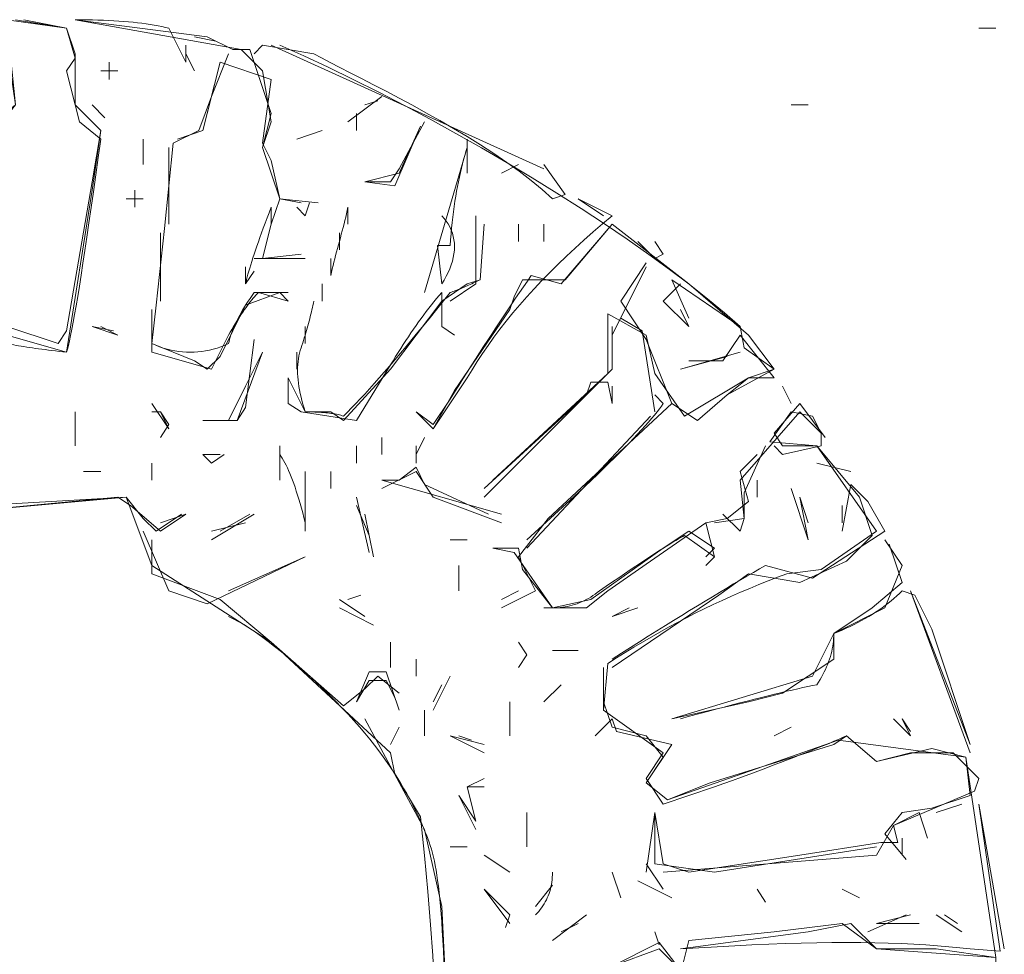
# Model space of a CAD drawing. Header units: inches. Extents: x -47 to 91, y 143 to 395.
# Tile 8 of 8: x 15 to 66, y 347 to 395. Entities that reach past the tile are written whole.
import ezdxf

# ---------------------------------------------------------------- set-up
doc = ezdxf.new("R2010")
doc.units = ezdxf.units.IN
doc.header["$MEASUREMENT"] = 0
doc.linetypes.add('Durchgehend', pattern=[0])
doc.layers.get('0').update_dxf_attribs({"linetype": 'Durchgehend', "lineweight": 0})

msp = doc.modelspace()

# ---------------------------------------------------------------- linework, layer by layer
at = {"color": 2, "linetype": 'Durchgehend', "lineweight": 0, "true_color": 0xffff00}
for p, q in [((22.867, 394.837), (23.746, 393.078)), ((64.625, 394.837), (65.504, 394.837)), ((64.625, 394.837), (65.504, 394.837)), ((64.625, 394.837), (65.504, 394.837)), ((24.186, 394.397), (25.285, 394.177)), ((23.746, 393.958), (23.746, 393.078)), ((23.746, 393.518), (24.186, 392.639)), ((28.142, 393.958), (42.208, 387.584)), ((19.79, 393.078), (19.79, 392.199)), ((19.35, 392.639), (20.23, 392.639)), ((19.35, 392.639), (20.23, 392.639)), ((32.098, 390.002), (33.856, 391.32)), ((32.977, 390.881), (33.636, 391.1)), ((18.911, 390.881), (19.57, 390.221)), ((32.537, 390.441), (32.537, 389.562)), ((54.955, 390.881), (55.834, 390.881)), ((54.955, 390.881), (55.834, 390.881)), ((54.955, 390.881), (55.834, 390.881)), ((29.46, 389.122), (30.779, 389.562)), ((29.46, 389.122), (30.779, 389.562)), ((29.46, 389.122), (30.779, 389.562)), ((21.548, 389.122), (21.548, 387.804)), ((21.548, 389.122), (21.548, 388.243)), ((38.252, 389.122), (38.252, 387.364)), ((22.867, 388.683), (22.867, 384.727)), ((22.867, 388.683), (22.867, 384.727)), ((36.054, 381.21), (38.252, 388.683)), ((40.01, 387.364), (40.889, 387.804)), ((21.109, 386.485), (21.109, 385.606)), ((20.669, 386.045), (21.548, 386.045)), ((43.966, 386.045), (45.285, 385.166)), ((45.724, 385.166), (43.966, 386.045)), ((28.142, 385.606), (28.142, 384.727)), ((32.098, 385.606), (32.098, 384.727)), ((32.098, 385.606), (32.098, 384.727)), ((38.911, 381.87), (39.131, 384.727)), ((38.911, 381.87), (39.131, 384.727)), ((40.889, 384.727), (40.889, 383.848)), ((42.208, 384.727), (42.208, 383.848)), ((22.427, 384.287), (22.427, 380.771)), ((22.427, 384.287), (22.427, 380.771)), ((31.658, 384.287), (31.658, 383.408)), ((31.658, 384.287), (31.658, 383.408)), ((27.263, 382.969), (29.9, 382.969)), ((28.142, 382.969), (29.46, 382.969)), ((31.219, 382.969), (31.219, 382.089)), ((31.219, 382.969), (31.219, 382.089)), ((26.823, 382.529), (26.823, 381.65)), ((26.823, 381.65), (27.263, 382.309)), ((30.779, 381.65), (30.779, 380.771)), ((30.779, 381.65), (30.779, 380.771)), ((48.361, 380.771), (49.241, 381.65)), ((27.263, 381.21), (29.021, 381.21)), ((27.482, 381.21), (29.021, 380.771)), ((48.361, 380.771), (49.68, 379.452)), ((49.241, 380.331), (49.68, 379.452)), ((18.911, 379.452), (20.01, 379.232)), ((18.911, 379.452), (20.23, 379.013)), ((19.35, 379.452), (20.23, 379.013)), ((29.9, 379.452), (29.9, 378.573)), ((29.9, 379.452), (29.9, 378.573)), ((45.724, 379.452), (45.724, 377.254)), ((29.46, 378.133), (29.46, 377.254)), ((29.46, 378.133), (29.46, 377.254)), ((49.241, 377.254), (52.317, 378.133)), ((49.241, 377.254), (51.658, 377.914)), ((45.724, 376.375), (45.724, 375.496)), ((54.515, 376.375), (54.955, 375.496)), ((54.515, 376.375), (54.955, 375.496)), ((48.361, 375.496), (47.922, 375.936)), ((21.988, 375.496), (22.867, 374.177)), ((18.032, 375.056), (18.032, 373.298)), ((22.427, 375.056), (22.867, 374.177)), ((41.328, 368.024), (47.702, 374.837)), ((18.032, 374.617), (18.032, 373.738)), ((18.032, 374.617), (18.032, 373.738)), ((33.856, 373.738), (33.856, 372.859)), ((35.614, 372.859), (36.054, 373.738)), ((28.581, 373.298), (28.581, 371.54)), ((32.537, 373.298), (32.537, 372.419)), ((35.614, 373.298), (35.614, 372.419)), ((24.625, 372.859), (25.504, 372.859)), ((28.581, 372.859), (28.581, 371.54)), ((21.988, 372.419), (21.988, 371.54)), ((56.274, 372.419), (58.032, 371.98)), ((18.471, 371.98), (19.35, 371.98)), ((29.9, 371.98), (29.9, 369.342)), ((31.219, 371.98), (31.219, 371.1)), ((29.9, 371.54), (29.9, 368.903)), ((33.856, 371.54), (40.01, 369.782)), ((53.197, 371.54), (53.197, 370.661)), ((32.537, 370.661), (33.197, 367.804)), ((41.328, 368.463), (43.966, 370.881)), ((54.955, 371.1), (55.834, 368.463)), ((55.394, 370.661), (55.834, 368.463)), ((55.394, 370.661), (55.834, 369.342)), ((32.537, 370.221), (33.197, 368.683)), ((57.592, 370.221), (57.592, 369.342)), ((57.592, 370.221), (57.592, 369.342)), ((22.427, 369.342), (23.746, 369.782)), ((25.065, 368.463), (27.263, 369.782)), ((25.504, 368.903), (27.043, 369.782)), ((32.977, 369.782), (33.416, 367.584)), ((25.065, 368.903), (26.823, 369.342)), ((49.46, 368.683), (50.999, 367.584)), ((37.372, 368.463), (38.252, 368.463)), ((25.944, 365.826), (29.9, 367.584)), ((25.944, 365.826), (29.9, 367.584)), ((39.57, 368.024), (40.449, 368.024)), ((60.23, 367.584), (60.669, 366.265)), ((37.812, 367.144), (37.812, 365.826)), ((32.098, 365.386), (32.757, 365.606)), ((40.01, 365.386), (40.889, 365.826)), ((61.109, 365.826), (64.186, 357.914)), ((61.109, 365.826), (64.186, 357.474)), ((31.658, 365.386), (32.977, 364.507)), ((31.658, 364.947), (33.416, 364.067)), ((45.724, 364.507), (47.043, 364.947)), ((45.724, 364.507), (46.603, 364.947)), ((34.296, 363.188), (34.296, 362.309)), ((34.296, 363.188), (34.296, 361.87)), ((34.296, 362.749), (34.296, 361.87)), ((42.647, 362.749), (43.966, 362.749)), ((42.647, 362.749), (43.966, 362.749)), ((42.647, 362.749), (43.966, 362.749)), ((35.614, 362.309), (35.614, 361.43)), ((45.285, 361.87), (45.285, 359.672)), ((36.493, 359.672), (37.372, 361.43)), ((36.493, 360.111), (36.933, 360.991)), ((42.208, 360.111), (43.087, 360.991)), ((40.449, 360.111), (40.449, 358.353)), ((48.801, 359.232), (52.757, 360.111)), ((36.054, 359.672), (36.054, 358.793)), ((36.054, 359.232), (36.054, 358.353)), ((36.054, 359.232), (36.054, 358.353)), ((60.23, 359.232), (61.109, 358.353)), ((60.669, 359.232), (61.109, 358.353)), ((60.669, 359.232), (61.109, 358.573)), ((34.296, 357.914), (34.735, 358.793)), ((54.076, 358.353), (54.955, 358.793)), ((37.372, 358.353), (39.131, 357.474)), ((37.372, 358.353), (39.131, 357.914)), ((37.812, 358.353), (38.471, 358.133)), ((38.252, 355.716), (39.131, 356.155)), ((38.252, 355.716), (39.131, 355.716)), ((38.252, 355.716), (38.691, 353.958)), ((37.812, 355.276), (38.691, 353.518)), ((37.812, 355.276), (38.691, 353.958)), ((41.328, 354.397), (41.328, 352.639)), ((47.482, 351.32), (47.922, 354.397)), ((62.427, 354.397), (63.746, 354.837)), ((64.625, 354.837), (65.944, 347.364)), ((60.669, 353.078), (60.669, 352.199)), ((37.372, 352.639), (38.252, 352.639)), ((39.131, 352.199), (40.449, 351.32)), ((47.482, 351.76), (48.361, 350.441)), ((45.724, 351.32), (46.164, 350.002)), ((47.043, 350.881), (48.801, 350.002)), ((39.131, 350.441), (40.449, 348.683)), ((39.131, 350.441), (40.449, 348.683)), ((41.768, 349.562), (42.647, 350.661)), ((53.197, 350.441), (53.636, 349.782)), ((57.592, 350.441), (58.471, 350.002)), ((42.647, 347.804), (44.405, 349.122)), ((42.647, 347.804), (44.405, 349.122)), ((58.911, 348.243), (60.889, 349.122)), ((59.35, 348.683), (61.109, 349.122)), ((62.427, 349.122), (63.746, 348.243)), ((62.867, 349.122), (63.526, 348.683)), ((43.087, 348.243), (43.966, 348.683)), ((59.35, 348.683), (61.548, 348.683)), ((47.922, 348.243), (48.142, 347.584))]:
    msp.add_line(p, q, dxfattribs=at)
at = {"color": 2, "linetype": 'Durchgehend', "lineweight": 0, "true_color": 0xffff00, "flags": 128}
for points in [[(7.043, 394.397), (14.076, 395.276), (14.515, 393.958), (14.955, 390.881), (13.856, 390.002), (12.977, 389.562), (13.197, 388.243), (14.515, 379.013), (17.592, 378.133), (18.911, 386.485), (19.35, 389.562), (18.032, 390.881), (18.032, 393.518), (17.592, 394.837), (14.955, 395.276)], [(19.35, 389.122), (18.252, 390.002), (17.592, 392.639), (18.032, 393.298), (17.592, 394.837), (15.394, 395.276)], [(18.032, 395.276), (24.845, 394.397), (26.164, 393.738), (27.043, 393.738), (28.142, 390.441), (27.702, 388.683), (28.581, 386.045), (28.142, 384.727), (27.702, 382.969), (29.68, 383.188)], [(18.032, 395.276), (26.603, 393.738), (27.702, 392.639)], [(18.032, 395.276), (18.336, 395.275), (18.634, 395.272), (18.925, 395.266), (19.21, 395.259), (19.488, 395.249), (19.759, 395.237), (20.024, 395.222), (20.282, 395.206), (20.534, 395.187), (20.779, 395.166), (21.018, 395.143), (21.249, 395.118), (21.475, 395.091), (21.693, 395.061), (21.905, 395.029), (22.111, 394.995), (22.31, 394.959), (22.502, 394.92), (22.688, 394.88), (22.867, 394.837)], [(23.307, 389.122), (24.625, 389.562), (25.065, 391.32), (25.944, 393.518)], [(27.263, 393.518), (27.702, 393.958), (30.339, 393.518)], [(28.581, 393.958), (29.818, 393.409), (31.085, 392.822), (32.377, 392.198), (33.687, 391.542), (35.01, 390.857), (36.339, 390.146), (37.669, 389.413), (38.994, 388.662), (40.307, 387.895), (41.603, 387.117), (42.876, 386.33), (44.121, 385.539), (45.33, 384.747), (46.498, 383.956), (47.62, 383.171), (48.688, 382.395), (49.699, 381.632), (50.644, 380.885), (51.519, 380.157), (52.317, 379.452)], [(30.339, 393.518), (30.732, 393.308), (31.18, 393.074), (31.678, 392.818), (32.221, 392.54), (32.803, 392.242), (33.42, 391.925), (34.066, 391.589), (34.735, 391.236), (35.422, 390.867), (36.122, 390.482), (36.83, 390.084), (37.539, 389.673), (38.246, 389.25), (38.943, 388.816), (39.627, 388.372), (40.291, 387.92), (40.931, 387.46), (41.54, 386.994), (42.114, 386.522), (42.647, 386.045)], [(29.68, 385.826), (28.581, 386.045), (28.142, 388.024), (27.702, 388.903), (28.142, 392.199), (25.504, 393.078), (25.065, 391.32), (24.405, 389.562), (23.087, 388.903), (22.647, 384.507), (22.208, 380.551), (21.988, 378.573)], [(23.307, 389.122), (24.625, 389.562), (25.504, 393.078)], [(27.702, 392.639), (28.142, 390.002), (27.702, 388.683)], [(32.977, 386.925), (34.296, 386.925), (34.735, 387.584), (36.054, 390.002)], [(32.977, 386.925), (34.515, 386.705), (35.834, 389.782)], [(32.977, 386.925), (34.735, 387.364), (35.834, 389.782)], [(17.592, 378.133), (17.638, 378.286), (17.689, 378.481), (17.744, 378.717), (17.803, 378.995), (17.867, 379.315), (17.935, 379.676), (18.008, 380.08), (18.085, 380.525), (18.166, 381.011), (18.252, 381.54), (18.342, 382.11), (18.436, 382.722), (18.535, 383.376), (18.638, 384.072), (18.746, 384.809), (18.858, 385.588), (18.975, 386.409), (19.096, 387.272), (19.221, 388.176), (19.35, 389.122)], [(27.702, 388.683), (28.581, 386.045), (30.559, 385.826)], [(38.252, 388.683), (38.187, 388.482), (38.124, 388.276), (38.064, 388.065), (38.005, 387.848), (37.949, 387.625), (37.896, 387.397), (37.844, 387.164), (37.794, 386.925), (37.747, 386.68), (37.702, 386.43), (37.659, 386.175), (37.619, 385.914), (37.58, 385.647), (37.544, 385.375), (37.51, 385.098), (37.478, 384.815), (37.448, 384.526), (37.421, 384.232), (37.396, 383.933), (37.372, 383.628)], [(42.647, 386.045), (43.306, 386.265), (42.208, 387.804)], [(28.142, 385.606), (28.034, 385.325), (27.931, 385.052), (27.832, 384.788), (27.737, 384.533), (27.647, 384.287), (27.561, 384.05), (27.48, 383.821), (27.403, 383.602), (27.331, 383.391), (27.263, 383.188), (27.199, 382.995), (27.139, 382.81), (27.085, 382.635), (27.034, 382.467), (26.988, 382.309), (26.946, 382.16), (26.909, 382.019), (26.876, 381.887), (26.847, 381.764), (26.823, 381.65)], [(29.46, 385.606), (29.9, 385.166), (30.12, 385.826)], [(32.098, 385.606), (32.063, 385.44), (32.026, 385.27), (31.985, 385.098), (31.943, 384.924), (31.899, 384.747), (31.852, 384.569), (31.805, 384.39), (31.757, 384.21), (31.708, 384.029), (31.658, 383.848), (31.609, 383.666), (31.56, 383.485), (31.511, 383.305), (31.464, 383.126), (31.418, 382.948), (31.373, 382.772), (31.331, 382.597), (31.291, 382.425), (31.253, 382.256), (31.219, 382.089)], [(36.933, 385.166), (37.058, 385.031), (37.17, 384.89), (37.269, 384.743), (37.355, 384.59), (37.427, 384.431), (37.487, 384.268), (37.533, 384.101), (37.566, 383.929), (37.586, 383.753), (37.592, 383.573), (37.586, 383.39), (37.566, 383.204), (37.533, 383.016), (37.487, 382.825), (37.427, 382.632), (37.355, 382.438), (37.269, 382.242), (37.17, 382.045), (37.058, 381.848), (36.933, 381.65)], [(37.372, 380.771), (38.691, 381.65), (38.691, 385.166)], [(38.252, 376.815), (38.5, 377.232), (38.761, 377.65), (39.036, 378.067), (39.324, 378.485), (39.625, 378.903), (39.939, 379.32), (40.267, 379.738), (40.608, 380.155), (40.961, 380.573), (41.328, 380.991), (41.709, 381.408), (42.102, 381.826), (42.509, 382.243), (42.928, 382.661), (43.361, 383.078), (43.808, 383.496), (44.267, 383.914), (44.739, 384.331), (45.225, 384.749), (45.724, 385.166)], [(41.109, 381.87), (41.988, 381.87), (43.306, 381.87), (45.724, 384.727), (49.68, 381.65)], [(41.548, 382.089), (43.087, 381.65), (45.724, 384.727)], [(47.043, 383.848), (47.922, 382.969), (48.361, 383.188), (47.922, 383.848)], [(37.372, 383.628), (36.713, 383.628), (36.933, 381.65)], [(39.131, 370.661), (45.724, 377.254), (45.724, 379.013), (47.482, 382.529)], [(51.658, 375.936), (50.12, 374.617), (48.801, 375.496), (47.482, 378.793), (46.164, 380.771), (47.482, 382.749)], [(34.296, 377.254), (36.933, 380.771), (38.252, 381.65), (38.911, 381.87)], [(37.372, 375.716), (37.592, 376.066), (37.81, 376.413), (38.027, 376.756), (38.243, 377.096), (38.458, 377.433), (38.671, 377.766), (38.884, 378.097), (39.096, 378.424), (39.306, 378.747), (39.515, 379.067), (39.724, 379.385), (39.931, 379.698), (40.137, 380.009), (40.342, 380.316), (40.546, 380.62), (40.748, 380.92), (40.95, 381.217), (41.15, 381.511), (41.35, 381.802), (41.548, 382.089)], [(37.372, 381.21), (37.439, 381.233), (37.506, 381.256), (37.575, 381.281), (37.645, 381.307), (37.716, 381.334), (37.788, 381.362), (37.861, 381.391), (37.935, 381.421), (38.01, 381.453), (38.087, 381.485), (38.164, 381.519), (38.243, 381.553), (38.322, 381.589), (38.403, 381.626), (38.485, 381.664), (38.568, 381.703), (38.652, 381.743), (38.737, 381.784), (38.824, 381.826), (38.911, 381.87)], [(40.449, 380.331), (40.669, 380.991), (41.109, 381.87)], [(49.68, 379.892), (48.801, 381.87), (52.317, 379.452)], [(49.68, 381.65), (52.757, 379.013), (54.076, 377.254)], [(21.988, 380.331), (21.988, 378.573), (24.186, 377.694), (24.845, 377.254), (25.504, 377.914), (26.823, 380.551), (28.581, 381.21), (29.021, 380.771)], [(25.944, 379.013), (26.031, 379.164), (26.117, 379.311), (26.203, 379.454), (26.287, 379.593), (26.37, 379.727), (26.452, 379.856), (26.532, 379.982), (26.612, 380.103), (26.691, 380.219), (26.768, 380.331), (26.844, 380.439), (26.92, 380.542), (26.994, 380.641), (27.067, 380.736), (27.139, 380.826), (27.21, 380.911), (27.28, 380.993), (27.348, 381.07), (27.416, 381.142), (27.482, 381.21)], [(25.944, 378.573), (25.968, 378.684), (25.997, 378.797), (26.03, 378.913), (26.067, 379.03), (26.109, 379.15), (26.155, 379.272), (26.205, 379.396), (26.26, 379.522), (26.32, 379.651), (26.383, 379.782), (26.452, 379.915), (26.524, 380.05), (26.601, 380.187), (26.682, 380.327), (26.768, 380.469), (26.858, 380.613), (26.953, 380.759), (27.052, 380.907), (27.155, 381.058), (27.263, 381.21)], [(30.339, 380.771), (30.317, 380.66), (30.293, 380.549), (30.269, 380.436), (30.243, 380.322), (30.216, 380.208), (30.188, 380.092), (30.159, 379.975), (30.128, 379.856), (30.097, 379.737), (30.065, 379.617), (30.031, 379.495), (29.997, 379.373), (29.961, 379.249), (29.924, 379.125), (29.886, 378.999), (29.847, 378.872), (29.807, 378.744), (29.766, 378.615), (29.724, 378.485), (29.68, 378.353)], [(31.878, 374.837), (32.08, 375.041), (32.289, 375.256), (32.506, 375.485), (32.731, 375.725), (32.963, 375.977), (33.203, 376.241), (33.451, 376.517), (33.707, 376.806), (33.97, 377.106), (34.241, 377.419), (34.519, 377.744), (34.805, 378.081), (35.099, 378.43), (35.401, 378.791), (35.71, 379.164), (36.027, 379.549), (36.352, 379.946), (36.685, 380.355), (37.025, 380.777), (37.372, 381.21)], [(34.296, 377.474), (34.427, 377.692), (34.559, 377.907), (34.691, 378.119), (34.823, 378.327), (34.955, 378.532), (35.087, 378.733), (35.219, 378.932), (35.35, 379.127), (35.482, 379.319), (35.614, 379.507), (35.746, 379.692), (35.878, 379.874), (36.01, 380.053), (36.142, 380.228), (36.274, 380.4), (36.405, 380.569), (36.537, 380.734), (36.669, 380.896), (36.801, 381.055), (36.933, 381.21)], [(36.933, 381.21), (36.933, 379.452), (37.592, 379.013)], [(21.988, 380.331), (21.988, 378.133), (25.065, 377.254), (25.944, 379.013)], [(35.614, 375.056), (36.493, 374.177), (37.592, 376.155), (40.449, 380.331)], [(39.57, 371.54), (45.504, 377.035), (45.504, 380.111), (47.482, 379.013), (47.922, 377.035), (49.46, 374.837), (52.757, 376.815), (54.076, 376.815), (52.317, 379.013), (51.438, 377.694), (49.68, 377.694)], [(46.164, 379.892), (47.263, 379.232), (47.922, 375.056)], [(52.317, 379.452), (52.537, 378.353), (54.076, 377.254), (51.658, 375.936), (50.12, 374.617), (48.801, 375.496), (42.427, 369.562), (40.889, 367.584), (41.768, 365.826), (40.01, 364.947)], [(24.625, 374.617), (26.383, 374.617), (26.823, 375.276), (27.263, 378.793)], [(14.515, 378.573), (14.627, 378.551), (14.744, 378.529), (14.865, 378.507), (14.99, 378.485), (15.12, 378.463), (15.254, 378.441), (15.392, 378.419), (15.535, 378.397), (15.682, 378.375), (15.834, 378.353), (15.99, 378.331), (16.15, 378.309), (16.315, 378.287), (16.485, 378.265), (16.658, 378.243), (16.836, 378.221), (17.019, 378.199), (17.205, 378.177), (17.397, 378.155), (17.592, 378.133)], [(21.988, 378.573), (22.186, 378.489), (22.383, 378.415), (22.581, 378.349), (22.779, 378.292), (22.977, 378.243), (23.175, 378.204), (23.372, 378.173), (23.57, 378.151), (23.768, 378.138), (23.966, 378.133), (24.164, 378.138), (24.361, 378.151), (24.559, 378.173), (24.757, 378.204), (24.955, 378.243), (25.153, 378.292), (25.35, 378.349), (25.548, 378.415), (25.746, 378.489), (25.944, 378.573)], [(29.68, 378.353), (29.639, 378.22), (29.603, 378.083), (29.573, 377.943), (29.548, 377.799), (29.529, 377.653), (29.515, 377.503), (29.507, 377.349), (29.504, 377.193), (29.507, 377.033), (29.515, 376.87), (29.529, 376.703), (29.548, 376.533), (29.573, 376.36), (29.603, 376.184), (29.639, 376.004), (29.68, 375.821), (29.727, 375.635), (29.779, 375.446), (29.837, 375.253), (29.9, 375.056)], [(24.625, 374.617), (26.383, 374.617), (27.702, 378.133)], [(24.625, 374.617), (25.944, 374.617), (26.823, 376.375), (27.702, 378.133)], [(29.021, 376.815), (29.021, 375.496), (29.68, 375.056), (32.537, 374.617), (34.296, 377.474)], [(29.021, 376.815), (29.9, 375.056), (31.219, 375.056), (31.878, 374.617), (34.296, 377.254)], [(54.076, 377.254), (52.757, 376.815), (51.658, 375.936)], [(35.614, 375.056), (36.493, 374.177), (38.252, 376.815)], [(39.131, 371.1), (44.405, 375.936), (44.625, 376.595), (45.504, 376.595), (45.724, 375.496)], [(35.614, 375.056), (36.493, 374.397), (37.372, 375.716)], [(43.966, 370.881), (44.311, 371.205), (44.643, 371.52), (44.961, 371.825), (45.267, 372.12), (45.559, 372.405), (45.838, 372.681), (46.104, 372.946), (46.357, 373.202), (46.597, 373.447), (46.823, 373.683), (47.036, 373.909), (47.236, 374.125), (47.423, 374.331), (47.597, 374.527), (47.757, 374.713), (47.904, 374.889), (48.038, 375.056), (48.159, 375.213), (48.267, 375.359), (48.361, 375.496)], [(56.713, 373.738), (55.394, 375.496), (54.076, 373.958), (54.515, 373.298), (56.274, 373.298), (59.35, 368.903), (56.493, 366.925), (54.735, 366.705)], [(21.988, 375.056), (22.427, 375.056), (22.867, 374.397), (22.427, 373.738)], [(29.9, 375.056), (30.03, 375.056), (30.157, 375.054), (30.281, 375.052), (30.401, 375.048), (30.518, 375.043), (30.632, 375.037), (30.742, 375.03), (30.849, 375.021), (30.953, 375.012), (31.054, 375.002), (31.151, 374.99), (31.245, 374.977), (31.336, 374.964), (31.423, 374.949), (31.507, 374.933), (31.588, 374.916), (31.665, 374.898), (31.739, 374.878), (31.81, 374.858), (31.878, 374.837)], [(51.438, 369.782), (52.317, 368.903), (52.537, 369.562), (52.317, 371.54), (55.394, 375.056), (56.493, 373.958), (56.493, 373.298), (54.515, 372.859), (54.076, 373.298)], [(56.274, 373.298), (53.856, 373.518), (54.955, 375.056), (56.054, 374.837), (56.493, 373.958)], [(50.999, 369.342), (52.537, 369.562), (52.537, 370.881), (53.636, 373.298)], [(59.131, 368.683), (58.471, 370.661), (56.274, 373.298)], [(24.625, 372.859), (25.065, 372.419), (25.724, 372.859)], [(28.581, 372.859), (28.647, 372.766), (28.713, 372.665), (28.779, 372.555), (28.845, 372.437), (28.911, 372.309), (28.977, 372.173), (29.043, 372.028), (29.109, 371.874), (29.175, 371.711), (29.241, 371.54), (29.307, 371.36), (29.372, 371.171), (29.438, 370.973), (29.504, 370.766), (29.57, 370.551), (29.636, 370.327), (29.702, 370.094), (29.768, 369.852), (29.834, 369.602), (29.9, 369.342)], [(52.757, 370.441), (52.317, 371.98), (53.197, 372.859)], [(33.856, 371.54), (34.735, 371.54), (35.614, 372.199)], [(35.614, 372.199), (36.054, 371.32), (39.35, 369.782)], [(33.856, 371.1), (35.614, 371.98), (36.493, 370.661), (40.01, 369.342)], [(53.636, 367.144), (56.054, 366.485), (59.79, 368.903), (58.911, 370.441), (58.032, 371.32), (57.592, 368.903)], [(10.559, 366.265), (10.999, 369.782), (13.197, 370.221), (20.669, 370.661), (21.548, 369.562), (22.208, 368.903), (23.526, 369.782)], [(10.559, 366.265), (10.999, 369.782), (20.669, 370.661), (21.988, 367.144), (28.142, 363.188), (34.296, 357.474), (34.515, 356.375), (35.834, 354.177)], [(10.779, 366.485), (10.999, 369.782), (20.23, 370.661), (20.889, 370.221), (22.427, 368.903), (23.746, 369.782)], [(50.559, 369.342), (51.658, 369.562), (52.757, 370.441)], [(42.208, 364.947), (44.405, 364.947), (45.504, 365.826), (47.702, 367.364), (50.559, 369.342), (50.999, 367.584), (50.559, 367.144)], [(21.548, 368.903), (22.867, 365.826), (24.845, 365.166), (29.9, 367.584)], [(39.57, 368.024), (40.669, 367.804), (42.647, 364.947), (44.625, 365.386), (48.361, 368.024), (49.68, 368.903), (50.999, 368.024), (50.559, 367.584)], [(45.065, 365.826), (45.41, 366.063), (45.742, 366.289), (46.06, 366.506), (46.366, 366.714), (46.658, 366.911), (46.937, 367.098), (47.203, 367.276), (47.456, 367.443), (47.695, 367.601), (47.922, 367.749), (48.135, 367.887), (48.335, 368.015), (48.522, 368.133), (48.695, 368.241), (48.856, 368.339), (49.003, 368.428), (49.137, 368.506), (49.258, 368.575), (49.366, 368.634), (49.46, 368.683)], [(55.394, 366.265), (57.812, 367.364), (59.131, 368.683)], [(21.988, 368.463), (21.988, 366.705), (25.504, 365.386), (28.142, 363.188), (31.878, 359.892), (32.977, 360.771), (33.636, 361.43), (34.735, 360.551)], [(48.801, 359.232), (56.054, 361.43), (57.153, 363.628), (59.131, 364.947), (60.669, 366.265), (60.01, 368.243)], [(57.153, 362.309), (57.153, 363.628), (59.79, 364.947), (60.669, 367.144), (59.79, 368.463)], [(39.57, 368.024), (40.889, 368.024), (41.109, 366.925), (42.647, 364.947)], [(45.724, 362.309), (46.203, 362.614), (46.674, 362.911), (47.135, 363.203), (47.588, 363.487), (48.032, 363.765), (48.467, 364.037), (48.893, 364.302), (49.311, 364.56), (49.72, 364.811), (50.12, 365.056), (50.511, 365.295), (50.893, 365.527), (51.267, 365.752), (51.632, 365.971), (51.988, 366.183), (52.335, 366.388), (52.674, 366.587), (53.003, 366.78), (53.324, 366.965), (53.636, 367.144)], [(54.735, 366.705), (54.253, 366.526), (53.772, 366.342), (53.294, 366.153), (52.819, 365.958), (52.345, 365.757), (51.874, 365.551), (51.404, 365.339), (50.937, 365.122), (50.472, 364.9), (50.01, 364.672), (49.549, 364.438), (49.091, 364.199), (48.635, 363.955), (48.181, 363.705), (47.73, 363.449), (47.28, 363.188), (46.833, 362.922), (46.388, 362.65), (45.945, 362.372), (45.504, 362.089)], [(45.724, 361.87), (51.219, 365.606), (52.757, 366.705), (55.394, 366.265)], [(42.647, 364.947), (42.778, 364.949), (42.909, 364.955), (43.038, 364.966), (43.166, 364.982), (43.293, 365.002), (43.419, 365.026), (43.543, 365.054), (43.667, 365.087), (43.789, 365.125), (43.911, 365.166), (44.031, 365.213), (44.15, 365.263), (44.269, 365.318), (44.386, 365.377), (44.502, 365.441), (44.616, 365.509), (44.73, 365.582), (44.843, 365.659), (44.954, 365.74), (45.065, 365.826)], [(57.153, 363.628), (57.37, 363.717), (57.583, 363.808), (57.792, 363.902), (57.997, 363.997), (58.197, 364.095), (58.392, 364.195), (58.583, 364.297), (58.77, 364.402), (58.953, 364.508), (59.131, 364.617), (59.304, 364.728), (59.474, 364.841), (59.638, 364.956), (59.799, 365.074), (59.955, 365.194), (60.106, 365.316), (60.254, 365.44), (60.397, 365.566), (60.535, 365.695), (60.669, 365.826)], [(60.669, 365.826), (61.328, 365.606), (62.208, 363.848), (64.186, 357.914)], [(25.944, 364.507), (26.185, 364.394), (26.446, 364.255), (26.724, 364.092), (27.019, 363.905), (27.328, 363.697), (27.648, 363.469), (27.98, 363.223), (28.32, 362.961), (28.667, 362.684), (29.019, 362.394), (29.373, 362.093), (29.73, 361.781), (30.086, 361.462), (30.439, 361.136), (30.788, 360.806), (31.132, 360.472), (31.467, 360.138), (31.793, 359.803), (32.108, 359.47), (32.409, 359.141), (32.696, 358.816), (32.967, 358.498), (33.225, 358.184), (33.469, 357.876), (33.7, 357.574), (33.918, 357.278), (34.124, 356.987), (34.318, 356.703), (34.501, 356.425), (34.673, 356.153), (34.835, 355.888), (34.987, 355.629), (35.13, 355.377), (35.264, 355.132), (35.389, 354.894), (35.506, 354.663), (35.617, 354.439), (35.72, 354.222), (35.816, 354.013), (35.907, 353.811), (35.992, 353.617), (36.072, 353.428), (36.147, 353.243), (36.218, 353.06), (36.284, 352.877), (36.346, 352.692), (36.404, 352.502), (36.458, 352.306), (36.509, 352.102), (36.557, 351.888), (36.603, 351.662), (36.646, 351.422), (36.686, 351.165), (36.725, 350.891), (36.762, 350.597), (36.798, 350.281), (36.833, 349.94), (36.867, 349.574), (36.9, 349.18), (36.933, 348.756), (36.966, 348.301), (36.997, 347.815), (37.027, 347.299), (37.052, 346.755), (37.074, 346.183), (37.089, 345.585), (37.098, 344.961), (37.098, 344.314), (37.089, 343.643), (37.07, 342.95), (37.04, 342.237), (36.996, 341.503), (36.939, 340.751), (36.867, 339.982), (36.778, 339.196), (36.673, 338.394), (36.549, 337.578), (36.405, 336.75), (36.24, 335.909), (36.054, 335.057)], [(56.274, 360.991), (56.359, 361.122), (56.441, 361.254), (56.517, 361.386), (56.59, 361.518), (56.658, 361.65), (56.722, 361.782), (56.781, 361.914), (56.836, 362.046), (56.887, 362.177), (56.933, 362.309), (56.975, 362.441), (57.012, 362.573), (57.045, 362.705), (57.074, 362.837), (57.098, 362.969), (57.117, 363.1), (57.133, 363.232), (57.144, 363.364), (57.15, 363.496), (57.153, 363.628)], [(40.889, 363.188), (41.328, 362.529), (40.889, 361.87)], [(45.504, 362.089), (45.285, 359.672), (48.361, 357.474), (47.482, 356.155), (48.361, 354.837), (50.999, 355.716)], [(52.757, 360.111), (54.515, 360.551), (57.153, 362.309)], [(32.537, 360.111), (33.197, 361.65), (34.076, 361.65), (34.735, 359.672)], [(32.537, 360.111), (33.197, 361.21), (34.076, 361.21), (34.515, 360.331)], [(45.285, 361.43), (45.285, 360.111), (45.724, 358.793)], [(49.241, 359.232), (49.717, 359.362), (50.181, 359.487), (50.632, 359.608), (51.069, 359.725), (51.493, 359.837), (51.904, 359.944), (52.302, 360.048), (52.687, 360.147), (53.058, 360.241), (53.416, 360.331), (53.761, 360.417), (54.093, 360.498), (54.412, 360.575), (54.717, 360.648), (55.01, 360.716), (55.289, 360.78), (55.555, 360.839), (55.808, 360.894), (56.047, 360.944), (56.274, 360.991)], [(32.977, 359.232), (36.054, 353.518), (36.933, 349.562), (37.372, 340.771), (36.493, 336.815)], [(44.845, 358.353), (45.724, 359.232), (45.944, 358.573), (48.801, 357.914), (47.482, 355.936), (48.581, 355.057), (50.779, 355.936), (57.153, 357.914), (57.812, 358.353), (59.35, 357.035), (62.208, 357.694), (63.966, 357.254), (65.504, 346.925), (59.35, 347.364), (57.592, 348.683), (54.076, 348.243), (49.68, 347.804), (48.801, 344.287), (57.153, 342.969), (59.79, 342.529), (60.449, 341.65), (58.471, 339.892)], [(45.724, 358.793), (47.482, 358.353), (48.361, 357.254)], [(48.361, 357.254), (47.482, 355.936), (48.581, 355.057), (57.372, 358.133), (63.966, 357.254), (64.186, 355.276), (62.208, 354.617), (60.669, 354.397), (59.79, 353.298), (60.889, 351.98)], [(57.812, 358.353), (59.35, 357.035), (61.109, 357.474), (63.306, 357.474), (64.625, 356.155), (64.405, 355.496), (60.23, 353.738), (60.449, 352.859), (59.57, 352.859), (55.394, 352.199), (49.68, 351.32), (48.361, 351.76), (47.922, 354.397)], [(50.999, 355.716), (51.475, 355.889), (51.937, 356.059), (52.385, 356.224), (52.819, 356.384), (53.238, 356.54), (53.643, 356.692), (54.033, 356.839), (54.41, 356.982), (54.772, 357.12), (55.12, 357.254), (55.453, 357.384), (55.772, 357.509), (56.077, 357.63), (56.368, 357.747), (56.644, 357.859), (56.906, 357.966), (57.154, 358.07), (57.388, 358.169), (57.607, 358.263), (57.812, 358.353)], [(47.922, 354.397), (47.922, 351.76), (50.999, 351.32), (59.35, 352.639)], [(48.361, 351.32), (59.35, 352.199), (60.23, 353.738), (61.548, 354.397), (61.988, 353.078)], [(64.625, 354.837), (65.724, 347.254), (64.186, 347.364)], [(35.834, 354.177), (36.047, 352.177), (36.223, 350.323), (36.364, 348.609), (36.469, 347.027), (36.538, 345.568), (36.572, 344.226), (36.57, 342.992), (36.534, 341.859), (36.462, 340.819), (36.356, 339.864), (36.215, 338.987), (36.04, 338.179), (35.83, 337.433), (35.586, 336.742), (35.309, 336.097), (34.997, 335.491), (34.652, 334.916), (34.273, 334.364), (33.861, 333.827), (33.416, 333.298)], [(41.768, 349.122), (41.854, 349.211), (41.935, 349.303), (42.012, 349.396), (42.085, 349.492), (42.153, 349.589), (42.216, 349.689), (42.276, 349.792), (42.331, 349.896), (42.381, 350.003), (42.427, 350.111), (42.469, 350.222), (42.506, 350.336), (42.539, 350.451), (42.568, 350.569), (42.592, 350.688), (42.612, 350.81), (42.627, 350.935), (42.638, 351.061), (42.645, 351.189), (42.647, 351.32)], [(39.131, 350.441), (40.449, 349.122), (40.23, 348.463)], [(49.241, 347.364), (55.834, 348.243), (58.032, 348.683)], [(58.032, 348.683), (59.35, 347.364), (62.427, 347.364), (65.504, 346.925), (65.504, 345.166), (63.746, 344.727)], [(45.724, 346.485), (48.142, 347.694), (49.241, 346.265), (48.801, 344.727), (57.153, 343.408), (59.35, 342.969), (60.339, 341.87), (58.471, 340.331)], [(45.724, 346.485), (48.142, 347.364), (49.241, 346.265), (48.801, 344.727), (50.12, 344.287), (58.911, 342.969), (60.449, 341.87), (58.691, 340.331)], [(64.186, 347.364), (63.647, 347.427), (63.087, 347.483), (62.504, 347.532), (61.9, 347.575), (61.274, 347.611), (60.625, 347.641), (59.955, 347.664), (59.263, 347.681), (58.548, 347.691), (57.812, 347.694), (57.054, 347.691), (56.274, 347.681), (55.471, 347.664), (54.647, 347.641), (53.801, 347.611), (52.933, 347.575), (52.043, 347.532), (51.131, 347.483), (50.197, 347.427), (49.241, 347.364)]]:
    msp.add_lwpolyline(points, dxfattribs=at)
msp.add_lwpolyline([(14.515, 395.276), (14.955, 390.881), (13.197, 388.683), (14.515, 379.452), (17.153, 378.573), (17.592, 379.232), (18.911, 386.925), (19.35, 389.562), (18.032, 390.881), (18.032, 393.518), (17.592, 394.837)], close=True, dxfattribs=at)

doc.saveas('drawing.dxf')
